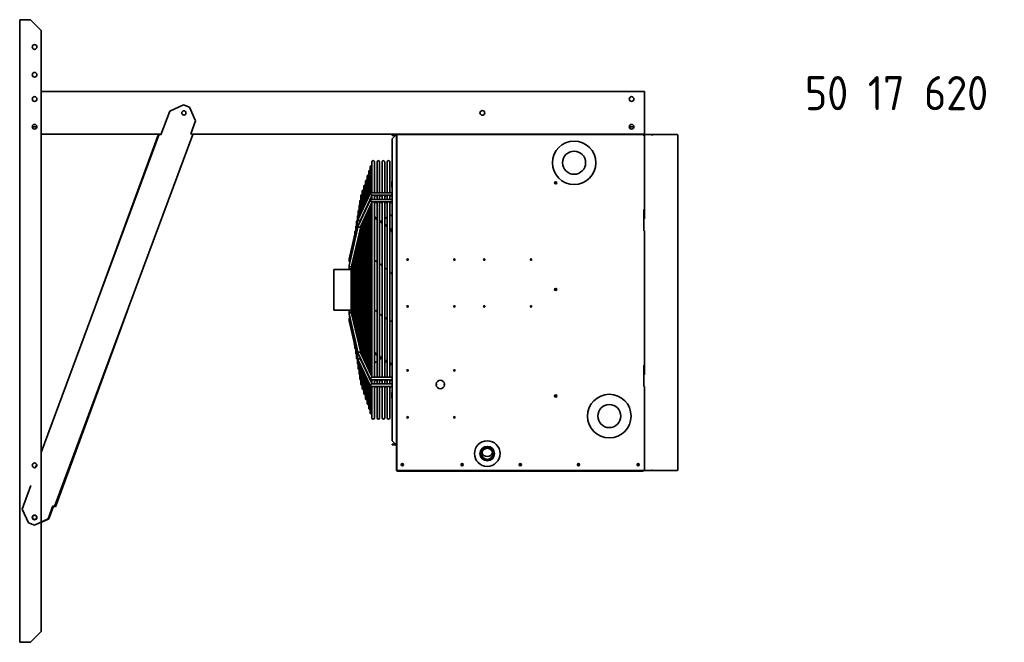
# Model space of a CAD drawing. Extents: x 1071 to 12552, y 777 to 10283.
# Tile 8 of 9: x 8873 to 10605, y 6853 to 7948. Entities that reach past the tile are written whole.
import ezdxf

# ---------------------------------------------------------------- set-up
doc = ezdxf.new("R2010")
doc.units = 0
doc.header["$LTSCALE"] = 2
doc.layers.add('TEXT', color=5, linetype='CONTINUOUS')
doc.layers.add('Visible', color=7, linetype='CONTINUOUS', lineweight=35)
doc.styles.get("Standard").update_dxf_attribs({"font": 'ISOCP'})

msp = doc.modelspace()

# ---------------------------------------------------------------- linework, layer by layer
at = {"layer": 'Visible'}
for p, q in [((8876.12, 7948.23), (8872.75, 7948.23)), ((8872.75, 6853.23), (8872.75, 7948.23)), ((8876.12, 7948.23), (8891.5, 7948.23)), ((8891.5, 7948.23), (8910.25, 7929.48)), ((8910.25, 7929.48), (8910.25, 6871.98)), ((8910.25, 7821.85), (9971.5, 7821.85)), ((9971.5, 7818.48), (9971.5, 7821.85)), ((9971.5, 7750.23), (9971.5, 7818.48)), ((9136.56, 7787.2), (9160.66, 7798.26)), ((9171.2, 7794.35), (9160.66, 7798.26)), ((9171.2, 7794.35), (9182.26, 7770.25)), ((9136.56, 7787.2), (9121.17, 7745.72)), ((8903.1, 7759.6), (8894.89, 7759.6)), ((9173.91, 7747.75), (9182.26, 7770.25)), ((9953.1, 7759.6), (9944.89, 7759.6)), ((8910.25, 7186.84), (9118, 7746.89)), ((9117.99, 7746.85), (8910.25, 7746.85)), ((9177.08, 7746.57), (8934.23, 7091.92)), ((9116.84, 7746.85), (9010.05, 7455.88)), ((9117.97, 7746.8), (9117.83, 7746.85)), ((9121.17, 7745.72), (9118, 7746.89)), ((9121.59, 7746.85), (9118.11, 7746.85)), ((9120.43, 7746.85), (9120.15, 7746.09)), ((9177.08, 7746.57), (9173.91, 7747.75)), ((9971.5, 7746.85), (9176.33, 7746.85)), ((9527.87, 7745.73), (9527.87, 7744.6)), ((9533.87, 7745.73), (9527.87, 7745.73)), ((9527.87, 7744.6), (9533.87, 7744.6)), ((9527.87, 7738.55), (9533.87, 7744.55)), ((9533.87, 7744.6), (9533.87, 7745.73)), ((9535.37, 7745.73), (9535.37, 7736.35)), ((9536.12, 7745.73), (9536.12, 7736.35)), ((9536.12, 7745.3), (9536.87, 7745.3)), ((9536.5, 7746.1), (9969.25, 7746.1)), ((9536.92, 7745.35), (9536.92, 7746.1)), ((9969.25, 7744.98), (9969.25, 7746.1)), ((9970.37, 7744.98), (9969.25, 7744.98)), ((9969.62, 7745.73), (9969.62, 7744.98)), ((9970.37, 7744.98), (9970.37, 7745.73)), ((9971.43, 7744.98), (9970.37, 7744.98)), ((9971.5, 7744.98), (9971.43, 7744.98)), ((9971.5, 7746.85), (9971.5, 7750.23)), ((9971.5, 7746.1), (9984.86, 7746.1)), ((9971.5, 7746.1), (9971.5, 7745.35)), ((9971.5, 7745.35), (9971.5, 7744.98)), ((9971.5, 7744.98), (9971.5, 7614.48)), ((9971.5, 7597.98), (9971.5, 7744.98)), ((9984.93, 7746.1), (9984.86, 7746.1)), ((9984.93, 7745.35), (9984.9, 7745.35)), ((9984.9, 7745.3), (9985.06, 7745.3)), ((9984.9, 7744.98), (9985.7, 7744.98)), ((9984.93, 7746.1), (10029.25, 7746.1)), ((9984.93, 7745.35), (9984.93, 7746.1)), ((10030.04, 7744.98), (10030.37, 7744.98)), ((10030.37, 7744.98), (10030.37, 7156.23)), ((9527.87, 7207.65), (9527.87, 7738.55)), ((9535.37, 7736.35), (9535.37, 7734.48)), ((9536.12, 7736.35), (9535.37, 7736.35)), ((9535.37, 7734.48), (9535.37, 7215.1)), ((9535.37, 7731.85), (9536.12, 7731.85)), ((9536.12, 7735.98), (9536.12, 7736.35)), ((9536.12, 7155.1), (9536.12, 7735.98)), ((9489.43, 7689.55), (9489.43, 7643.53)), ((9492.25, 7698.1), (9492.25, 7643.92)), ((9496.75, 7643.92), (9496.75, 7698.1)), ((9501.25, 7698.1), (9501.25, 7643.92)), ((9505.75, 7643.92), (9505.75, 7698.1)), ((9510.25, 7698.1), (9510.25, 7643.92)), ((9514.75, 7643.92), (9514.75, 7698.1)), ((9519.25, 7698.1), (9519.25, 7643.92)), ((9523.75, 7643.92), (9523.75, 7698.1)), ((9483.8, 7672.46), (9483.8, 7631.23)), ((9486.62, 7681), (9486.62, 7637.38)), ((9478.18, 7655.36), (9478.18, 7618.92)), ((9480.99, 7663.91), (9480.99, 7625.08)), ((9527.57, 7663.59), (9527.87, 7664.11)), ((9527.57, 7663.59), (9527.57, 7662.94)), ((9527.57, 7662.94), (9527.57, 7658.72)), ((9527.57, 7658.72), (9527.57, 7654.5)), ((9535.37, 7661.72), (9536.12, 7661.72)), ((9535.37, 7655.72), (9536.12, 7655.72)), ((9468.26, 7597.24), (9489.49, 7643.66)), ((9472.45, 7595.59), (9492.5, 7639.42)), ((9472.55, 7638.26), (9472.55, 7606.62)), ((9475.36, 7646.81), (9475.36, 7612.77)), ((9489.89, 7643.92), (9527.87, 7643.92)), ((9492.21, 7639.42), (9527.87, 7639.42)), ((9492.25, 7638.86), (9492.25, 7632.29)), ((9496.75, 7632.29), (9496.75, 7639.42)), ((9496.75, 7638.51), (9501.25, 7638.51)), ((9501.25, 7639.42), (9501.25, 7632.29)), ((9505.75, 7632.29), (9505.75, 7639.42)), ((9505.75, 7638.51), (9510.25, 7638.51)), ((9510.25, 7639.42), (9510.25, 7632.29)), ((9514.75, 7632.29), (9514.75, 7639.42)), ((9514.75, 7638.51), (9519.25, 7638.51)), ((9519.25, 7639.42), (9519.25, 7632.29)), ((9523.75, 7632.29), (9523.75, 7639.42)), ((9523.75, 7638.51), (9527.87, 7638.51)), ((9527.57, 7654.5), (9527.57, 7653.84)), ((9527.57, 7653.84), (9527.87, 7653.32)), ((9468.26, 7585.61), (9489.49, 7632.03)), ((9469.63, 7620.19), (9469.63, 7600.23)), ((9471.09, 7629.23), (9471.09, 7603.43)), ((9472.45, 7583.96), (9492.5, 7627.79)), ((9483.8, 7620.41), (9483.8, 7619.59)), ((9486.62, 7626.56), (9486.62, 7625.75)), ((9489.43, 7632.71), (9489.43, 7631.9)), ((9489.43, 7621.08), (9489.43, 7326.05)), ((9489.89, 7632.29), (9527.87, 7632.29)), ((9492.21, 7627.79), (9527.87, 7627.79)), ((9492.25, 7627.23), (9492.25, 7319.94)), ((9496.75, 7319.39), (9496.75, 7627.79)), ((9496.75, 7626.81), (9501.25, 7626.81)), ((9501.25, 7627.79), (9501.25, 7319.39)), ((9505.75, 7319.39), (9505.75, 7627.79)), ((9505.75, 7626.81), (9510.25, 7626.81)), ((9510.25, 7627.79), (9510.25, 7319.39)), ((9514.75, 7319.39), (9514.75, 7627.79)), ((9514.75, 7626.81), (9519.25, 7626.81)), ((9519.25, 7627.79), (9519.25, 7319.39)), ((9523.75, 7319.39), (9523.75, 7627.79)), ((9523.75, 7626.81), (9527.87, 7626.81)), ((9468.17, 7611.16), (9468.17, 7596.93)), ((9478.18, 7608.11), (9478.18, 7607.29)), ((9480.99, 7614.26), (9480.99, 7613.44)), ((9483.8, 7608.78), (9483.8, 7338.29)), ((9486.62, 7614.93), (9486.62, 7332.17)), ((9970.37, 7614.48), (9970.37, 7576.98)), ((9971.5, 7614.48), (9970.37, 7614.48)), ((9970.75, 7597.98), (9970.75, 7614.48)), ((9452.01, 7527.33), (9468.19, 7597.04)), ((9465.24, 7593.1), (9465.24, 7584.35)), ((9466.71, 7602.13), (9466.71, 7590.64)), ((9472.11, 7594.03), (9472.5, 7595.69)), ((9472.55, 7595.8), (9472.55, 7594.99)), ((9475.36, 7601.95), (9475.36, 7601.14)), ((9475.36, 7590.32), (9475.36, 7356.63)), ((9478.18, 7596.47), (9478.18, 7350.52)), ((9480.99, 7602.62), (9480.99, 7344.4)), ((9535.84, 7565.57), (9535.84, 7595.2)), ((9971.5, 7597.98), (9970.37, 7597.98)), ((9970.37, 7597.98), (9970.75, 7597.98)), ((9452.01, 7515.7), (9468.19, 7585.41)), ((9456.45, 7514.94), (9472.5, 7584.05)), ((9462.32, 7575.03), (9462.32, 7571.76)), ((9463.78, 7584.06), (9463.78, 7578.05)), ((9469.63, 7571.7), (9469.63, 7375.15)), ((9471.09, 7577.99), (9471.09, 7368.89)), ((9472.55, 7584.17), (9472.55, 7362.75)), ((9970.37, 7576.98), (9971.5, 7576.98)), ((9971.5, 7576.98), (9971.5, 7340.73)), ((9971.5, 7324.23), (9971.5, 7576.98)), ((9460.86, 7566), (9460.86, 7565.47)), ((9465.24, 7552.82), (9465.24, 7393.92)), ((9466.71, 7559.11), (9466.71, 7387.66)), ((9468.17, 7565.4), (9468.17, 7381.4)), ((9535.84, 7491.49), (9535.84, 7552.66)), ((9460.86, 7533.94), (9460.86, 7412.69)), ((9462.32, 7540.23), (9462.32, 7406.43)), ((9463.78, 7546.53), (9463.78, 7400.17)), ((9451.98, 7523.75), (9451.98, 7527.08)), ((9451.98, 7523.52), (9451.98, 7523.75)), ((9457.94, 7521.35), (9457.94, 7425.2)), ((9459.4, 7527.65), (9459.4, 7418.94)), ((9555.25, 7525.17), (9555.25, 7527.53)), ((9425.5, 7508.73), (9425.5, 7437.48)), ((9425.5, 7508.73), (9455.5, 7508.73)), ((9451.98, 7512.11), (9451.98, 7515.45)), ((9451.98, 7511.82), (9451.98, 7512.11)), ((9455.5, 7435.89), (9455.5, 7510.61)), ((9456.48, 7513.58), (9456.48, 7515.06)), ((9456.48, 7513.58), (9456.48, 7432.93)), ((9535.84, 7491.49), (9536.12, 7491.69)), ((8935.46, 7091.56), (9062.12, 7436.67)), ((9425.5, 7437.48), (9455.5, 7437.48)), ((9451.98, 7434.38), (9451.98, 7431.07)), ((9451.98, 7431.07), (9451.98, 7430.75)), ((9452.01, 7430.81), (9468.19, 7361.51)), ((9452.01, 7430.5), (9453.51, 7424.02)), ((9456.45, 7431.58), (9472.5, 7362.87)), ((9456.48, 7432.93), (9456.48, 7431.46)), ((9555.25, 7442.67), (9555.25, 7445.03)), ((9451.98, 7422.68), (9451.98, 7419.37)), ((9451.98, 7419.12), (9451.98, 7419.37)), ((9452.01, 7419.11), (9468.19, 7349.8)), ((9452.01, 7418.87), (9460.86, 7380.73)), ((9460.86, 7381.2), (9460.86, 7380.2)), ((9461.29, 7378.88), (9462.32, 7374.44)), ((9462.32, 7374.94), (9462.32, 7371.17)), ((9463.55, 7369.17), (9463.78, 7368.15)), ((9463.78, 7368.69), (9463.78, 7362.14)), ((9465.24, 7362.43), (9465.24, 7353.11)), ((9468.26, 7361.3), (9489.49, 7315.15)), ((9472.45, 7362.97), (9492.5, 7319.39)), ((9466.71, 7356.17), (9466.71, 7344.07)), ((9468.17, 7349.92), (9468.17, 7335.04)), ((9468.26, 7349.6), (9489.49, 7303.45)), ((9469.63, 7346.63), (9469.63, 7326.01)), ((9471.09, 7343.46), (9471.09, 7316.98)), ((9472.05, 7353.06), (9472.5, 7351.17)), ((9472.45, 7351.26), (9492.5, 7307.69)), ((9472.55, 7351.98), (9472.55, 7351.05)), ((9475.36, 7345.87), (9475.36, 7344.93)), ((9472.55, 7340.28), (9472.55, 7307.94)), ((9475.36, 7334.17), (9475.36, 7299.4)), ((9478.18, 7339.75), (9478.18, 7338.82)), ((9478.18, 7328.05), (9478.18, 7290.85)), ((9480.99, 7333.63), (9480.99, 7332.7)), ((9483.8, 7327.52), (9483.8, 7326.58)), ((9970.37, 7340.73), (9970.37, 7303.23)), ((9971.5, 7340.73), (9970.37, 7340.73)), ((9970.75, 7324.23), (9970.75, 7340.73)), ((9480.99, 7321.93), (9480.99, 7282.3)), ((9483.8, 7315.82), (9483.8, 7273.75)), ((9486.62, 7321.4), (9486.62, 7320.47)), ((9486.62, 7309.7), (9486.62, 7265.2)), ((9489.43, 7315.29), (9489.43, 7314.35)), ((9489.9, 7314.89), (9527.87, 7314.89)), ((9492.21, 7319.39), (9527.87, 7319.39)), ((9492.25, 7314.89), (9492.25, 7308.24)), ((9496.75, 7307.69), (9496.75, 7314.89)), ((9496.75, 7313.92), (9501.25, 7313.92)), ((9501.25, 7314.89), (9501.25, 7307.69)), ((9505.75, 7307.69), (9505.75, 7314.89)), ((9505.75, 7313.92), (9510.25, 7313.92)), ((9510.25, 7314.89), (9510.25, 7307.69)), ((9514.75, 7307.69), (9514.75, 7314.89)), ((9514.75, 7313.92), (9519.25, 7313.92)), ((9519.25, 7314.89), (9519.25, 7307.69)), ((9523.75, 7307.69), (9523.75, 7314.89)), ((9523.75, 7313.92), (9527.87, 7313.92)), ((9971.5, 7324.23), (9970.37, 7324.23)), ((9489.43, 7303.59), (9489.43, 7256.65)), ((9489.9, 7303.19), (9527.87, 7303.19)), ((9492.21, 7307.69), (9527.87, 7307.69)), ((9492.25, 7303.19), (9492.25, 7248.1)), ((9496.75, 7248.1), (9496.75, 7303.19)), ((9496.75, 7302.28), (9501.25, 7302.28)), ((9501.25, 7303.19), (9501.25, 7248.1)), ((9505.75, 7248.1), (9505.75, 7303.19)), ((9505.75, 7302.28), (9510.25, 7302.28)), ((9510.25, 7303.19), (9510.25, 7248.1)), ((9514.75, 7248.1), (9514.75, 7303.19)), ((9514.75, 7302.28), (9519.25, 7302.28)), ((9519.25, 7303.19), (9519.25, 7248.1)), ((9523.75, 7248.1), (9523.75, 7303.19)), ((9523.75, 7302.28), (9527.87, 7302.28)), ((9527.57, 7292.36), (9527.87, 7292.88)), ((9527.57, 7292.36), (9527.57, 7291.71)), ((9527.57, 7291.71), (9527.57, 7287.49)), ((9605.2, 7307.16), (9604.77, 7307.16)), ((9604.77, 7306.04), (9605.2, 7306.04)), ((9605.87, 7307.16), (9605.2, 7307.16)), ((9605.2, 7307.16), (9605.2, 7306.04)), ((9605.2, 7306.04), (9605.87, 7306.04)), ((9605.87, 7306.04), (9605.87, 7307.16)), ((9620.05, 7307.16), (9619.37, 7307.16)), ((9619.37, 7307.16), (9619.37, 7306.04)), ((9619.37, 7306.04), (9620.05, 7306.04)), ((9620.48, 7307.16), (9620.05, 7307.16)), ((9620.05, 7306.04), (9620.05, 7307.16)), ((9620.05, 7306.04), (9620.48, 7306.04)), ((9970.37, 7303.23), (9971.5, 7303.23)), ((9971.5, 7303.23), (9971.5, 7155.1)), ((9971.5, 7156.23), (9971.5, 7303.23)), ((9527.57, 7287.49), (9527.57, 7283.26)), ((9527.57, 7283.26), (9527.57, 7282.61)), ((9527.57, 7282.61), (9527.87, 7282.09)), ((9535.37, 7290.49), (9536.12, 7290.49)), ((9535.37, 7284.49), (9536.12, 7284.49)), ((9533.87, 7201.65), (9527.87, 7207.65)), ((9536.12, 7215.1), (9535.37, 7215.1)), ((9535.37, 7215.1), (9535.37, 7155.48)), ((9533.87, 7201.6), (9527.87, 7201.6)), ((9527.87, 7201.6), (9527.87, 7200.48)), ((9527.87, 7200.48), (9533.87, 7200.48)), ((9533.87, 7201.6), (9533.87, 7200.48)), ((9683.12, 7184.71), (9683.12, 7185.09)), ((9707.12, 7184.71), (9707.12, 7185.09)), ((8900.53, 7160.65), (8902.65, 7166.38)), ((9536.12, 7155.1), (9537.25, 7155.1)), ((9537.25, 7154.35), (9536.5, 7154.35)), ((9537.25, 7155.1), (9537.25, 7154.35)), ((9970.37, 7155.1), (9537.25, 7155.1)), ((9969.25, 7154.35), (9537.25, 7154.35)), ((9970.37, 7155.1), (9971.5, 7155.1)), ((9984.86, 7155.1), (9971.5, 7155.1)), ((9984.86, 7155.1), (9984.93, 7155.1)), ((9985.7, 7156.23), (9984.9, 7156.23)), ((9985.06, 7155.9), (9984.9, 7155.9)), ((9984.93, 7155.85), (9984.9, 7155.85)), ((9984.93, 7155.85), (9984.93, 7155.1)), ((10029.25, 7155.1), (9984.93, 7155.1)), ((10030.37, 7156.23), (10030.04, 7156.23)), ((8892.4, 7129.03), (8877.01, 7087.54)), ((8888.07, 7063.44), (8877.01, 7087.54)), ((8922.72, 7070.59), (8931.06, 7093.09)), ((8924.02, 7070.19), (8932.26, 7092.65)), ((8931.06, 7093.09), (8934.23, 7091.92)), ((8934.26, 7092), (8935.46, 7091.56)), ((8922.72, 7070.59), (8898.61, 7059.53)), ((8924.02, 7070.19), (8910.25, 7063.82)), ((8888.07, 7063.44), (8898.61, 7059.53)), ((8910.25, 6871.98), (8891.5, 6853.23)), ((8872.75, 6853.23), (8876.12, 6853.23)), ((8891.5, 6853.23), (8876.12, 6853.23))]:
    msp.add_line(p, q, dxfattribs=at)
for centre, radius in [((8899, 7900.23), 4.13), ((8899, 7851.48), 4.13), ((8899, 7808.73), 4.13), ((9949, 7808.73), 4.13), ((9161.5, 7784.35), 3.75), ((9686.5, 7784.35), 4.13), ((8899, 7759.98), 4.13), ((9949, 7759.98), 4.13), ((9847.93, 7696.6), 38.25), ((9847.93, 7696.6), 20.25), ((9815.5, 7661.35), 1.88), ((9815.5, 7661.35), 1.31), ((9554.87, 7526.35), 1.24), ((9637.37, 7526.35), 1.24), ((9689.87, 7526.35), 1.24), ((9772.37, 7526.35), 1.24), ((9815.5, 7473.85), 1.88), ((9815.5, 7473.85), 1.31), ((9554.87, 7443.85), 1.24), ((9637.37, 7443.85), 1.24), ((9689.87, 7443.85), 1.24), ((9772.37, 7443.85), 1.24), ((9554.87, 7331.35), 1.24), ((9637.37, 7331.35), 1.24), ((9815.5, 7286.35), 1.88), ((9815.5, 7286.35), 1.31), ((9909.81, 7251.1), 38.25), ((9909.81, 7251.1), 20.25), ((9554.87, 7248.85), 1.24), ((9637.37, 7248.85), 1.24), ((9695.12, 7185.1), 22.5), ((9695.12, 7185.1), 12.75), ((8899, 7164.48), 4.13), ((9545.87, 7165.6), 1.88), ((9545.87, 7165.6), 1.31), ((9650.87, 7165.6), 1.88), ((9650.87, 7165.6), 1.31), ((9753.25, 7165.6), 1.88), ((9753.25, 7165.6), 1.31), ((9855.62, 7165.6), 1.88), ((9855.62, 7165.6), 1.31), ((9960.62, 7165.6), 1.88), ((9960.62, 7165.6), 1.31), ((8899, 7072.98), 4.13), ((8898.95, 7073.01), 3.75)]:
    msp.add_circle(centre, radius, dxfattribs=at)
for centre, radius, start, end in [((9536.5, 7745.73), 1.13, 90, 180), ((9536.5, 7745.73), 0.375, 90, 180), ((9969.25, 7745.73), 1.13, 0, 90), ((9969.25, 7745.73), 0.375, 0, 90), ((9971.5, 7744.98), 1.13, 90, 180), ((9971.5, 7744.98), 0.375, 90, 180), ((10029.25, 7744.98), 1.12, 0, 90), ((9491.68, 7689.55), 2.25, 75.49447, 180), ((9494.5, 7698.1), 2.25, 0, 180), ((9503.5, 7698.1), 2.25, 0, 180), ((9512.5, 7698.1), 2.25, 0, 180), ((9521.5, 7698.1), 2.25, 0, 180), ((9486.05, 7672.46), 2.25, 75.49447, 180), ((9488.87, 7681), 2.25, 75.49447, 180), ((9480.43, 7655.36), 2.25, 75.49447, 180), ((9483.24, 7663.91), 2.25, 75.49447, 180), ((9474.8, 7638.26), 2.25, 75.49447, 180), ((9477.61, 7646.81), 2.25, 75.49447, 180), ((9471.88, 7620.19), 2.25, 110.52394, 180), ((9473.34, 7629.23), 2.25, 110.52394, 180), ((9468.96, 7602.13), 2.25, 110.52394, 180), ((9470.42, 7611.16), 2.25, 110.52394, 180), ((9466.03, 7584.06), 2.25, 110.52394, 180), ((9467.49, 7593.1), 2.25, 110.52394, 180), ((9464.57, 7575.03), 2.25, 117.12407, 180), ((9463.11, 7566), 2.25, 143.97343, 180), ((9463.11, 7380.2), 2.25, 180, 222.29313), ((9464.57, 7371.17), 2.25, 180, 246.79219), ((9466.03, 7362.14), 2.25, 180, 249.47606), ((9467.49, 7353.11), 2.25, 180, 249.47606), ((9468.96, 7344.07), 2.25, 180, 249.47606), ((9470.42, 7335.04), 2.25, 180, 249.47606), ((9471.88, 7326.01), 2.25, 180, 249.47606), ((9473.34, 7316.98), 2.25, 180, 249.47606), ((9612.62, 7306.6), 7.5, 4.30122, 175.69878), ((9474.8, 7307.94), 2.25, 180, 284.50553), ((9477.61, 7299.4), 2.25, 180, 284.50553), ((9612.62, 7306.6), 7.5, 184.30122, 355.69878), ((9480.43, 7290.85), 2.25, 180, 284.50553), ((9483.24, 7282.3), 2.25, 180, 284.50553), ((9486.05, 7273.75), 2.25, 180, 284.50553), ((9488.87, 7265.2), 2.25, 180, 284.50553), ((9491.68, 7256.65), 2.25, 180, 284.50553), ((9494.5, 7248.1), 2.25, 180, 0), ((9503.5, 7248.1), 2.25, 180, 0), ((9512.5, 7248.1), 2.25, 180, 0), ((9521.5, 7248.1), 2.25, 180, 0), ((9695.12, 7185.1), 12, 359.96001, 180.03999), ((9536.5, 7155.48), 1.13, 180, 199.47122), ((9536.5, 7155.48), 1.13, 199.47122, 270), ((10029.25, 7156.23), 1.12, 270, 0), ((8899.07, 7072.96), 3.75, 70.73064, 248.76266)]:
    msp.add_arc(centre, radius, start, end, dxfattribs=at)
for centre, major_axis, ratio, start_param, end_param in [((10029.25, 7744.98), (0, 1.12), 0.7071068, 4.712389, 6.2831853), ((9491.05, 7641.67), (-1.4, 2.18), 0.3850446, 6.0407521, 8.3940474), ((9491.05, 7641.67), (1.4, -2.18), 0.3850446, 5.2524547, 6.0407521), ((9491.05, 7630.04), (-1.4, 2.18), 0.3850446, 6.0407521, 8.3940474), ((9491.05, 7630.04), (1.4, -2.18), 0.3850446, 5.2524547, 6.0407521), ((9470.36, 7596.42), (2.14, -0.73), 0.6833725, 3.0728516, 4.9412804), ((9470.36, 7584.78), (2.14, -0.73), 0.6833725, 3.0728516, 4.9412804), ((9470.36, 7596.42), (2.14, -0.73), 0.6833725, 4.9412804, 6.2144442), ((8972.31, 7215.09), (756.82, 0), 0.7050537, 0.796952, 0.8052175), ((10043.67, 7970.45), (-756.81, 0), 0.7050537, 0.7655749, 0.7716977), ((10043.67, 7970.45), (-756.81, 0), 0.7050537, 0.7801874, 0.7886048), ((8972.31, 7215.09), (756.82, 0), 0.7050537, 0.7801872, 0.7886045), ((8972.31, 7971.57), (756.82, 0), 0.7080894, 5.499452, 5.5029981), ((8972.31, 7971.96), (756.82, 0), 0.7091539, 5.4996883, 5.5029981), ((8972.31, 7971.57), (756.82, 0), 0.7080894, 5.5114876, 5.5176101), ((8972.31, 7971.96), (756.82, 0), 0.7091539, 5.5114876, 5.5176101), ((10043.67, 7970.45), (-756.81, 0), 0.7050537, 0.7969524, 0.8052177), ((8972.31, 7215.09), (756.82, 0), 0.7050537, 0.7655752, 0.7716977), ((9470.36, 7584.78), (2.14, -0.73), 0.6833725, 4.9412804, 6.2144442), ((9454.23, 7526.95), (2.24, -0.26), 0.7003999, 3.0615175, 4.7924642), ((9454.23, 7526.95), (2.24, -0.26), 0.7003999, 4.7924642, 4.802557), ((9454.23, 7515.32), (2.24, -0.26), 0.7003999, 3.0615175, 4.7924642), ((9454.23, 7515.32), (2.24, -0.26), 0.7003999, 4.7924642, 6.2031101), ((8974.87, 7137.11), (753.22, 0), 0.7050537, 0.7306055, 0.7314865), ((9454.23, 7431.2), (2.24, 0.26), 0.7044737, 1.4898033, 3.2225857), ((9454.23, 7430.88), (2.24, 0.26), 0.7003999, 3.0615175, 3.4739028), ((9454.23, 7431.2), (2.24, 0.26), 0.7044737, 0.0809931, 1.4898033), ((9454.23, 7419.5), (2.24, 0.26), 0.7044737, 1.4898033, 3.2225857), ((9454.23, 7419.25), (2.24, 0.26), 0.7003999, 3.0615175, 3.4447448), ((9454.23, 7419.5), (2.24, 0.26), 0.7044737, 1.4680472, 1.4898033), ((9470.36, 7362.13), (2.13, 0.73), 0.687351, 1.3393535, 3.2110494), ((9470.36, 7362.13), (2.13, 0.73), 0.687351, 0.0694567, 1.3393535), ((8972.31, 6974.24), (756.82, 0), 0.7091539, 0.796952, 0.8052175), ((10043.67, 7734), (-756.81, 0), 0.7091539, 0.7655749, 0.7716977), ((9470.36, 7350.43), (2.13, 0.73), 0.687351, 1.3393535, 3.2110494), ((9470.36, 7350.43), (2.13, 0.73), 0.687351, 0.0694567, 1.3393535), ((10043.67, 6975.75), (-756.81, 0), 0.7050537, 5.5114876, 5.5176104), ((10043.67, 7734), (-756.81, 0), 0.7091539, 0.7801874, 0.7886048), ((8972.31, 6974.24), (756.82, 0), 0.7091539, 0.7801872, 0.7886045), ((10043.67, 6975.75), (-756.81, 0), 0.7050537, 5.4978734, 5.502998), ((8972.31, 6974.63), (756.82, 0), 0.7080894, 0.7801872, 0.7837333), ((10043.67, 7734), (-756.81, 0), 0.7091539, 0.7969524, 0.8052177), ((8972.31, 6974.24), (756.82, 0), 0.7091539, 0.7655752, 0.7716977), ((8972.31, 6974.63), (756.82, 0), 0.7080894, 0.7655752, 0.7716977), ((9491.05, 7317.14), (1.4, 2.18), 0.3880736, 1.0261978, 3.3852916), ((9491.05, 7317.14), (-1.4, -2.18), 0.3880736, 3.3852916, 4.1677905), ((9491.05, 7305.44), (1.4, 2.18), 0.3880736, 1.0261978, 3.3852916), ((9491.05, 7305.44), (-1.4, -2.18), 0.3880736, 3.3852916, 4.1677905), ((9695.12, 7189.8), (-9.75, 0), 0.9999601, 0.2641813, 2.8774114), ((10029.25, 7156.23), (0, -1.13), 0.7071068, 0, 1.5707963)]:
    msp.add_ellipse(centre, major_axis=major_axis, ratio=ratio, start_param=start_param, end_param=end_param, dxfattribs=at)
for major_axis in [(12, 0), (-9.75, 0)]:
    msp.add_ellipse((9695.12, 7184.71), major_axis=major_axis, ratio=0.9999601, dxfattribs=at)
for points, knots in [([(9535.37, 7744.23), (9535.37, 7744.79), (9535.02, 7745.35), (9534.5, 7745.59), (9534.31, 7745.68), (9534.09, 7745.73), (9533.87, 7745.73)], [0, 0, 0, 0, 1.1358119, 1.1358119, 1.1358119, 1.5707963, 1.5707963, 1.5707963, 1.5707963]), ([(9533.87, 7744.55), (9534.44, 7744.47), (9534.99, 7744.39), (9535.23, 7744.32), (9535.32, 7744.29), (9535.37, 7744.26), (9535.37, 7744.23)], [0, 0, 0, 0, 1.1358119, 1.1358119, 1.1358119, 1.5707963, 1.5707963, 1.5707963, 1.5707963]), ([(9536.15, 7745.25), (9536.23, 7745.18), (9536.51, 7745.12), (9536.86, 7745.05), (9536.98, 7745.02), (9537.11, 7745), (9537.25, 7744.98)], [-0.8545484, -0.8545484, -0.8545484, -0.8545484, -0.22299966, -0.22299966, -0.22299966, 0, 0, 0, 0]), ([(9536.92, 7746.1), (9537.01, 7746.1), (9537.09, 7745.79), (9537.17, 7745.36), (9537.2, 7745.24), (9537.22, 7745.11), (9537.25, 7744.98)], [-1, -1, -1, -1, -0.2229997, -0.2229997, -0.2229997, 0, 0, 0, 0]), ([(9523.75, 7603.55), (9525.05, 7604.08), (9526.3, 7604.42), (9527.6, 7604.58), (9527.74, 7604.59), (9527.87, 7604.61)], [1.14008282, 1.14008282, 1.14008282, 1.14008282, 1.94770386, 1.94770386, 2.04224482, 2.04224482, 2.04224482, 2.04224482]), ([(9523.75, 7603.39), (9525.05, 7603.93), (9526.3, 7604.27), (9527.6, 7604.43), (9527.74, 7604.44), (9527.87, 7604.45)], [1.14008282, 1.14008282, 1.14008282, 1.14008282, 1.94770386, 1.94770386, 2.04224482, 2.04224482, 2.04224482, 2.04224482]), ([(9527.87, 7577.97), (9526.95, 7579.02), (9525.99, 7580.04), (9524.59, 7581.4), (9524.17, 7581.8), (9523.75, 7582.18)], [3.86457143, 3.86457143, 3.86457143, 3.86457143, 4.43182503, 4.43182503, 4.67253917, 4.67253917, 4.67253917, 4.67253917]), ([(9523.75, 7579.58), (9525.05, 7578.15), (9526.3, 7576.6), (9527.6, 7574.76), (9527.74, 7574.57), (9527.87, 7574.38)], [1.14008282, 1.14008282, 1.14008282, 1.14008282, 1.94770386, 1.94770386, 2.04224482, 2.04224482, 2.04224482, 2.04224482]), ([(9451.98, 7523.75), (9451.98, 7523.57), (9452.03, 7523.39), (9452.26, 7523.04), (9452.44, 7522.88), (9452.84, 7522.63), (9453.09, 7522.52), (9453.43, 7522.43), (9453.5, 7522.42), (9453.56, 7522.4)], [0.45444042, 0.45444042, 0.45444042, 0.45444042, 0.56826078, 0.56826078, 0.68208113, 0.68208113, 0.79502712, 0.79502712, 0.82118071, 0.82118071, 0.82118071, 0.82118071]), ([(9453.51, 7522.18), (9453.46, 7522.19), (9453.41, 7522.2), (9453.09, 7522.29), (9452.84, 7522.4), (9452.44, 7522.65), (9452.26, 7522.81), (9452.03, 7523.16), (9451.98, 7523.35), (9451.98, 7523.56), (9451.98, 7523.6), (9451.99, 7523.63)], [0.09368277, 0.09368277, 0.09368277, 0.09368277, 0.11294599, 0.11294599, 0.22589198, 0.22589198, 0.33971234, 0.33971234, 0.45353269, 0.45353269, 0.47788579, 0.47788579, 0.47788579, 0.47788579]), ([(9451.98, 7512.11), (9451.98, 7511.89), (9452.03, 7511.65), (9452.27, 7511.2), (9452.44, 7510.99), (9452.84, 7510.67), (9453.09, 7510.52), (9453.64, 7510.34), (9453.95, 7510.29), (9454.51, 7510.29), (9454.81, 7510.34), (9455.23, 7510.48), (9455.37, 7510.54), (9455.5, 7510.61)], [0.45353269, 0.45353269, 0.45353269, 0.45353269, 0.56776495, 0.56776495, 0.68199721, 0.68199721, 0.79498516, 0.79498516, 0.90797311, 0.90797311, 1.02096106, 1.02096106, 1.0796725, 1.0796725, 1.0796725, 1.0796725]), ([(9454.23, 7509.99), (9453.95, 7509.99), (9453.64, 7510.04), (9453.09, 7510.22), (9452.84, 7510.37), (9452.44, 7510.69), (9452.27, 7510.9), (9452.03, 7511.35), (9451.98, 7511.59), (9451.98, 7511.87), (9451.98, 7511.92), (9451.99, 7511.97)], [0, 0, 0, 0, 0.11298795, 0.11298795, 0.2259759, 0.2259759, 0.34020816, 0.34020816, 0.45444042, 0.45444042, 0.47878257, 0.47878257, 0.47878257, 0.47878257]), ([(9455.5, 7510.31), (9455.37, 7510.24), (9455.23, 7510.18), (9454.81, 7510.04), (9454.51, 7509.99), (9454.23, 7509.99)], [1.64424683, 1.64424683, 1.64424683, 1.64424683, 1.70295827, 1.70295827, 1.81594622, 1.81594622, 1.81594622, 1.81594622]), ([(9455.5, 7510.61), (9455.61, 7510.68), (9455.72, 7510.75), (9456.02, 7510.99), (9456.19, 7511.2), (9456.42, 7511.65), (9456.48, 7511.89), (9456.48, 7512.11)], [1.0796725, 1.0796725, 1.0796725, 1.0796725, 1.13394901, 1.13394901, 1.24818127, 1.24818127, 1.36241353, 1.36241353, 1.36241353, 1.36241353]), ([(9454.23, 7436.21), (9453.95, 7436.21), (9453.64, 7436.17), (9453.09, 7435.98), (9452.84, 7435.84), (9452.44, 7435.51), (9452.27, 7435.3), (9452.03, 7434.85), (9451.98, 7434.61), (9451.98, 7434.38)], [0, 0, 0, 0, 0.11298795, 0.11298795, 0.2259759, 0.2259759, 0.34020816, 0.34020816, 0.45444042, 0.45444042, 0.45444042, 0.45444042]), ([(9455.5, 7435.89), (9455.37, 7435.96), (9455.23, 7436.02), (9454.81, 7436.17), (9454.51, 7436.21), (9454.23, 7436.21)], [1.64424683, 1.64424683, 1.64424683, 1.64424683, 1.70295827, 1.70295827, 1.81594622, 1.81594622, 1.81594622, 1.81594622]), ([(9456.48, 7434.38), (9456.48, 7434.61), (9456.42, 7434.85), (9456.19, 7435.3), (9456.02, 7435.51), (9455.72, 7435.75), (9455.61, 7435.83), (9455.5, 7435.89)], [1.3615058, 1.3615058, 1.3615058, 1.3615058, 1.47573806, 1.47573806, 1.58997032, 1.58997032, 1.64424683, 1.64424683, 1.64424683, 1.64424683]), ([(9453.59, 7424.04), (9453.51, 7424.03), (9453.44, 7424.01), (9453.09, 7423.92), (9452.84, 7423.81), (9452.44, 7423.55), (9452.26, 7423.39), (9452.03, 7423.04), (9451.98, 7422.86), (9451.98, 7422.68)], [0.08342888, 0.08342888, 0.08342888, 0.08342888, 0.11294599, 0.11294599, 0.22589198, 0.22589198, 0.33971234, 0.33971234, 0.45353269, 0.45353269, 0.45353269, 0.45353269]), ([(9527.87, 7343.26), (9526.95, 7343.42), (9525.99, 7343.68), (9524.59, 7344.18), (9524.17, 7344.35), (9523.75, 7344.53)], [3.86457143, 3.86457143, 3.86457143, 3.86457143, 4.43182503, 4.43182503, 4.67253917, 4.67253917, 4.67253917, 4.67253917]), ([(9523.75, 7342.81), (9525.05, 7342.28), (9526.3, 7341.94), (9527.6, 7341.78), (9527.74, 7341.76), (9527.87, 7341.75)], [1.14008282, 1.14008282, 1.14008282, 1.14008282, 1.94770386, 1.94770386, 2.04224482, 2.04224482, 2.04224482, 2.04224482]), ([(9523.75, 7342.65), (9525.05, 7342.12), (9526.3, 7341.78), (9527.6, 7341.62), (9527.74, 7341.61), (9527.87, 7341.6)], [1.14008282, 1.14008282, 1.14008282, 1.14008282, 1.94770386, 1.94770386, 2.04224482, 2.04224482, 2.04224482, 2.04224482]), ([(9535.37, 7201.98), (9535.37, 7201.9), (9535.02, 7201.82), (9534.5, 7201.74), (9534.31, 7201.71), (9534.09, 7201.68), (9533.87, 7201.65)], [0, 0, 0, 0, 1.1358119, 1.1358119, 1.1358119, 1.5707963, 1.5707963, 1.5707963, 1.5707963]), ([(9533.87, 7200.48), (9534.44, 7200.48), (9534.99, 7200.83), (9535.23, 7201.34), (9535.32, 7201.54), (9535.37, 7201.76), (9535.37, 7201.98)], [0, 0, 0, 0, 1.1358119, 1.1358119, 1.1358119, 1.5707963, 1.5707963, 1.5707963, 1.5707963]), ([(9970.31, 7155.1), (9970.19, 7154.79), (9969.94, 7154.53), (9969.63, 7154.42), (9969.51, 7154.38), (9969.38, 7154.35), (9969.25, 7154.35)], [-0.7836531, -0.7836531, -0.7836531, -0.7836531, -0.22299966, -0.22299966, -0.22299966, 0, 0, 0, 0]), ([(9969.5, 7155.1), (9969.44, 7154.8), (9969.38, 7154.53), (9969.32, 7154.42), (9969.29, 7154.38), (9969.27, 7154.35), (9969.25, 7154.35)], [-0.7836531, -0.7836531, -0.7836531, -0.7836531, -0.22299966, -0.22299966, -0.22299966, 0, 0, 0, 0])]:
    msp.add_open_spline(points, degree=3, knots=knots, dxfattribs=at)
for points in [[(9534.11, 7744.51), (9534.04, 7744.57), (9533.96, 7744.6), (9533.87, 7744.6)], [(9536.12, 7745.3), (9536.12, 7745.28), (9536.13, 7745.27), (9536.15, 7745.25)], [(9537.25, 7744.98), (9537.05, 7745.08), (9536.87, 7745.19), (9536.87, 7745.3)], [(9537.25, 7744.98), (9537.14, 7745.17), (9537.03, 7745.35), (9536.92, 7745.35)], [(9984.86, 7746.1), (9984.87, 7746.1), (9984.89, 7745.79), (9984.9, 7745.35)], [(9984.9, 7745.35), (9984.9, 7745.23), (9984.9, 7745.1), (9984.9, 7744.98)], [(9985.66, 7745.35), (9985.56, 7745.79), (9985.25, 7746.1), (9984.93, 7746.1)], [(9985.17, 7744.98), (9985.18, 7745.17), (9985.06, 7745.35), (9984.93, 7745.35)], [(9985.7, 7744.98), (9985.7, 7745.1), (9985.69, 7745.23), (9985.66, 7745.35)], [(9498.02, 7600.7), (9497.6, 7601.01), (9497.17, 7601.31), (9496.75, 7601.59)], [(9496.75, 7599.81), (9496.75, 7599.81), (9496.75, 7599.8), (9496.75, 7599.8)], [(9517.97, 7600.22), (9518.39, 7600.54), (9518.82, 7600.84), (9519.25, 7601.12)], [(9517.97, 7600.05), (9518.39, 7600.37), (9518.82, 7600.67), (9519.25, 7600.95)], [(9519.25, 7585.74), (9519.24, 7585.74), (9519.24, 7585.74), (9519.24, 7585.74)], [(9536.12, 7600.78), (9535.89, 7601.04), (9535.64, 7601.28), (9535.37, 7601.5)], [(9536.12, 7600.64), (9535.89, 7600.9), (9535.64, 7601.14), (9535.37, 7601.36)], [(9535.37, 7599.07), (9535.68, 7597.92), (9535.84, 7596.63), (9535.84, 7595.2)], [(9517.97, 7584.85), (9518.39, 7584.53), (9518.82, 7584.2), (9519.25, 7583.86)], [(9536.12, 7564.91), (9535.89, 7565.48), (9535.64, 7566.04), (9535.37, 7566.6)], [(9535.37, 7557.29), (9535.68, 7555.65), (9535.84, 7554.09), (9535.84, 7552.66)], [(9501.24, 7522.1), (9499.75, 7523.04), (9498.24, 7523.93), (9496.74, 7524.79)], [(9510.25, 7515.91), (9508.76, 7517.03), (9507.25, 7518.1), (9505.74, 7519.14)], [(9519.24, 7508.56), (9517.76, 7509.88), (9516.26, 7511.16), (9514.75, 7512.39)], [(9527.87, 7500.27), (9526.51, 7501.68), (9525.13, 7503.06), (9523.74, 7504.4)], [(9535.39, 7491.84), (9535.39, 7491.85), (9535.38, 7491.86), (9535.37, 7491.87)], [(9496.75, 7437.95), (9498.23, 7436.63), (9499.74, 7435.35), (9501.25, 7434.11)], [(9505.75, 7430.57), (9507.24, 7429.45), (9508.74, 7428.36), (9510.25, 7427.32)], [(9514.75, 7424.34), (9516.24, 7423.4), (9517.75, 7422.49), (9519.25, 7421.63)], [(9523.75, 7419.18), (9525.13, 7418.46), (9526.5, 7417.79), (9527.87, 7417.15)], [(9535.37, 7414.01), (9535.62, 7413.92), (9535.87, 7413.83), (9536.12, 7413.74)], [(9498.02, 7362.1), (9497.6, 7362.41), (9497.17, 7362.74), (9496.75, 7363.09)], [(9496.75, 7361.2), (9496.75, 7361.2), (9496.75, 7361.2), (9496.75, 7361.2)], [(9498.02, 7345.51), (9497.6, 7345.19), (9497.17, 7344.89), (9496.75, 7344.61)], [(9517.97, 7346.15), (9518.39, 7345.84), (9518.82, 7345.54), (9519.25, 7345.25)], [(9517.97, 7345.98), (9518.39, 7345.67), (9518.82, 7345.37), (9519.25, 7345.08)], [(9519.25, 7347.05), (9519.24, 7347.05), (9519.24, 7347.05), (9519.24, 7347.05)], [(9536.12, 7345.57), (9535.89, 7345.31), (9535.64, 7345.07), (9535.37, 7344.85)], [(9536.12, 7345.43), (9535.89, 7345.17), (9535.64, 7344.93), (9535.37, 7344.71)], [(9534.11, 7201.69), (9534.04, 7201.64), (9533.96, 7201.6), (9533.87, 7201.6)], [(9984.9, 7155.85), (9984.89, 7155.42), (9984.87, 7155.1), (9984.86, 7155.1)], [(9984.9, 7156.23), (9984.9, 7156.1), (9984.9, 7155.97), (9984.9, 7155.85)], [(9985.17, 7156.23), (9985.18, 7156.03), (9985.06, 7155.85), (9984.93, 7155.85)], [(9984.93, 7155.1), (9985.25, 7155.1), (9985.56, 7155.42), (9985.66, 7155.85)], [(9985.66, 7155.85), (9985.69, 7155.97), (9985.7, 7156.1), (9985.7, 7156.23)]]:
    msp.add_open_spline(points, degree=3, dxfattribs=at)
for points, weights in [([(9527.87, 7664.09), (9527.57, 7663.49), (9527.57, 7662.94)], [1.01048383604, 1.03167334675, 1]), ([(9527.57, 7662.94), (9527.57, 7662.39), (9527.87, 7661.78)], [1, 1.03167334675, 1.01048383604]), ([(9527.87, 7661.03), (9527.57, 7659.81), (9527.57, 7658.72)], [1.01048383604, 1.03167334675, 1]), ([(9527.57, 7658.72), (9527.57, 7657.62), (9527.87, 7656.41)], [1, 1.03167334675, 1.01048383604]), ([(9527.87, 7655.65), (9527.57, 7655.04), (9527.57, 7654.5)], [1.01048383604, 1.03167334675, 1]), ([(9527.57, 7654.5), (9527.57, 7653.95), (9527.87, 7653.34)], [1, 1.03167334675, 1.01048383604]), ([(9527.87, 7292.86), (9527.57, 7292.26), (9527.57, 7291.71)], [1.01048383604, 1.03167334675, 1]), ([(9527.57, 7291.71), (9527.57, 7291.16), (9527.87, 7290.55)], [1, 1.03167334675, 1.01048383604]), ([(9527.87, 7289.8), (9527.57, 7288.58), (9527.57, 7287.49)], [1.01048383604, 1.03167334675, 1]), ([(9527.57, 7287.49), (9527.57, 7286.39), (9527.87, 7285.18)], [1, 1.03167334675, 1.01048383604]), ([(9527.87, 7284.42), (9527.57, 7283.81), (9527.57, 7283.26)], [1.01048383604, 1.03167334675, 1]), ([(9527.57, 7283.26), (9527.57, 7282.72), (9527.87, 7282.11)], [1, 1.03167334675, 1.01048383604])]:
    msp.add_rational_spline(points, weights, degree=2, dxfattribs=at)

# ---------------------------------------------------------------- texts
at = {"layer": 'TEXT'}
msp.add_text('50 17 620', height=60, dxfattribs=at).set_placement((10253.91, 7789.09))

doc.saveas('drawing.dxf')
